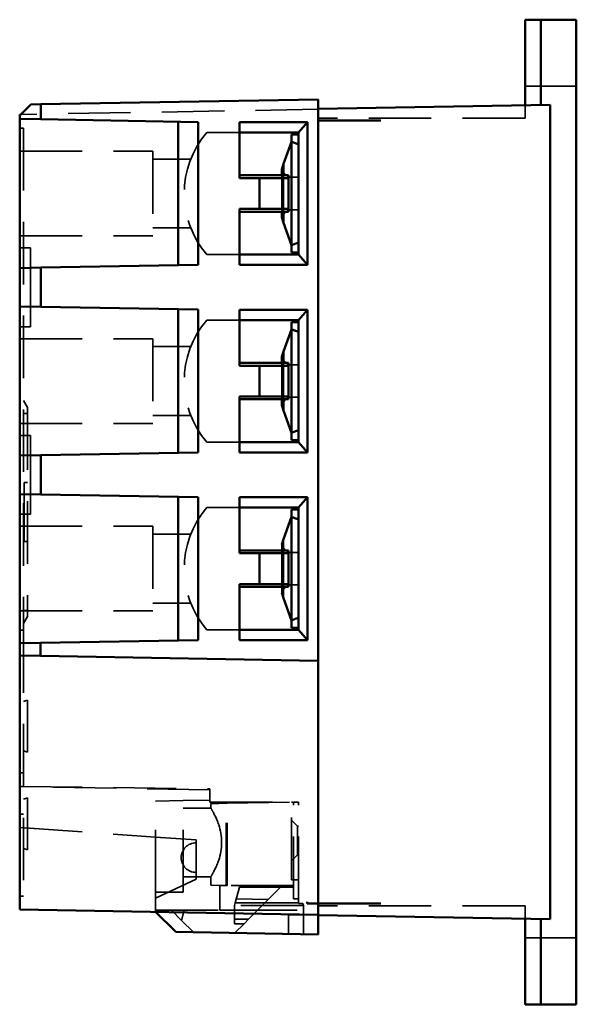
# Model space of a CAD drawing. Header units: millimetres. Extents: x 28 to 394, y 93 to 284.
# Tile 1 of 6: x 28 to 85, y 93 to 193. Entities that reach past the tile are written whole.
import ezdxf

# ---------------------------------------------------------------- set-up
doc = ezdxf.new("R2010")
doc.units = ezdxf.units.MM
doc.linetypes.add('CACHE', pattern=[9.525, 6.35, -3.175])
doc.layers.add('Arêtes cachées(ISO)', color=6, linetype='CACHE', lineweight=35)
doc.layers.add('Arêtes visibles(ISO)', color=7, linetype='Continuous', lineweight=50)

msp = doc.modelspace()

# ---------------------------------------------------------------- linework, layer by layer
at = {"layer": 'Arêtes cachées(ISO)'}
for p, q in [((79.38, 186.47), (84.58, 186.47)), ((58.38, 184.12), (28.18, 183.6)), ((79.38, 184.53), (79.38, 183.22)), ((79.38, 183.22), (58.38, 183.22)), ((28.08, 182.22), (28.48, 182.22)), ((28.48, 182.22), (28.48, 131.22)), ((50.38, 181.77), (47.08, 181.77)), ((28.08, 179.87), (41.58, 179.87)), ((41.58, 179.87), (41.58, 171.27)), ((41.58, 179.07), (45.45, 179.07)), ((55.33, 177.22), (54.68, 177.87)), ((54.68, 177.42), (54.68, 173.72)), ((54.86, 177.42), (54.86, 173.72)), ((55.33, 173.92), (55.33, 177.22)), ((56.38, 177.22), (55.33, 177.22)), ((55.33, 173.92), (54.68, 173.27)), ((56.38, 173.92), (55.33, 173.92)), ((41.58, 172.07), (45.45, 172.07)), ((28.08, 171.27), (41.58, 171.27)), ((28.08, 170.04), (29.18, 170.04)), ((29.18, 170.04), (29.18, 169.04)), ((29.18, 163.04), (29.18, 169.04)), ((50.38, 169.37), (47.08, 169.37)), ((29.18, 163.04), (29.18, 162.04)), ((28.08, 162.04), (29.18, 162.04)), ((50.38, 162.72), (47.08, 162.72)), ((28.08, 160.82), (41.58, 160.82)), ((41.58, 160.82), (41.58, 152.22)), ((41.58, 160.02), (45.45, 160.02)), ((55.33, 158.17), (54.68, 158.82)), ((54.68, 158.37), (54.68, 154.67)), ((54.86, 158.37), (54.86, 154.67)), ((55.33, 154.87), (55.33, 158.17)), ((56.38, 158.17), (55.33, 158.17)), ((55.68, 158.12), (55.68, 158.12)), ((28.48, 154.54), (28.88, 153.84)), ((55.33, 154.87), (54.68, 154.22)), ((56.38, 154.87), (55.33, 154.87)), ((55.68, 154.92), (55.68, 154.92)), ((28.88, 153.22), (28.48, 153.22)), ((28.88, 153.84), (28.88, 132.6)), ((41.58, 153.02), (45.45, 153.02)), ((28.08, 152.22), (41.58, 152.22)), ((28.08, 150.99), (29.18, 150.99)), ((29.18, 150.99), (29.18, 149.99)), ((50.38, 150.32), (47.08, 150.32)), ((29.18, 143.99), (29.18, 149.99)), ((28.55, 140.22), (28.55, 146.22)), ((28.55, 146.22), (28.88, 146.22)), ((29.18, 143.99), (29.18, 142.99)), ((50.38, 143.67), (47.08, 143.67)), ((28.08, 142.99), (29.18, 142.99)), ((28.08, 141.77), (41.58, 141.77)), ((41.58, 141.77), (41.58, 133.17)), ((28.88, 140.22), (28.55, 140.22)), ((41.58, 140.97), (45.45, 140.97)), ((54.86, 140.47), (54.86, 134.48)), ((54.86, 140.47), (54.86, 140.47)), ((54.68, 139.92), (54.68, 135.03)), ((55.33, 139.12), (54.68, 139.77)), ((55.33, 135.82), (55.33, 139.12)), ((56.38, 139.12), (55.33, 139.12)), ((55.68, 139.07), (55.68, 139.07)), ((55.33, 135.82), (54.68, 135.17)), ((56.38, 135.82), (55.33, 135.82)), ((55.68, 135.87), (55.68, 135.87)), ((54.86, 134.48), (54.86, 134.48)), ((28.08, 133.17), (41.58, 133.17)), ((28.88, 133.22), (28.48, 133.22)), ((41.58, 133.97), (45.45, 133.97)), ((28.48, 131.91), (28.88, 132.6)), ((28.48, 131.22), (28.08, 131.22)), ((28.48, 131.22), (28.48, 104.22)), ((50.38, 131.27), (47.08, 131.27)), ((28.48, 123.97), (28.88, 124.12)), ((28.88, 118.83), (28.88, 124.12)), ((28.48, 118.97), (28.88, 118.83)), ((28.48, 116.72), (28.08, 116.72)), ((28.08, 115.34), (47.38, 115.11)), ((28.18, 115.34), (28.08, 115.34)), ((47.38, 115), (28.18, 115.34)), ((47.38, 115.11), (47.38, 113.76)), ((28.48, 114.06), (28.88, 114.21)), ((28.88, 108.92), (28.88, 114.21)), ((41.88, 113.87), (44.68, 113.92)), ((41.88, 104.61), (41.88, 113.87)), ((44.68, 113.92), (47.38, 113.97)), ((44.68, 104.61), (44.68, 113.92)), ((47.48, 113.16), (44.68, 113.16)), ((47.38, 113.76), (55.88, 113.76)), ((48.28, 113.63), (47.48, 113.61)), ((47.48, 113.16), (47.48, 113.61)), ((48.28, 113.63), (49.13, 113.64)), ((49.04, 105.29), (49.04, 113.64)), ((49.13, 113.64), (55.88, 113.76)), ((49.13, 105.3), (49.13, 113.64)), ((55.79, 113.76), (55.68, 113.76)), ((55.68, 105.86), (55.68, 113.76)), ((55.79, 113.76), (55.79, 113.76)), ((55.88, 103.92), (55.88, 113.76)), ((56.38, 113.76), (55.88, 113.76)), ((56.38, 103.92), (56.38, 113.76)), ((28.08, 112.52), (28.48, 112.52)), ((28.08, 111.17), (41.88, 110.21)), ((56.28, 111.31), (55.68, 111.91)), ((56.28, 108.41), (56.28, 111.31)), ((56.38, 111.31), (56.28, 111.31)), ((45.98, 109.92), (41.88, 110.21)), ((28.48, 109.06), (28.88, 108.92)), ((45.98, 105.92), (45.98, 109.92)), ((56.28, 108.41), (55.68, 107.81)), ((56.38, 108.41), (56.28, 108.41)), ((47.48, 106.16), (44.68, 106.16)), ((47.48, 105.31), (47.48, 106.16)), ((45.98, 105.92), (41.88, 104.01)), ((47.48, 105.31), (48.28, 105.3)), ((49.13, 105.28), (48.28, 105.3)), ((55.88, 105.3), (48.38, 105.3)), ((48.38, 105.3), (48.38, 102.77)), ((49.13, 105.28), (49.13, 105.3)), ((55.88, 105.17), (49.13, 105.28)), ((50.38, 105.12), (49.95, 103.52)), ((50.38, 105.12), (50.38, 105.26)), ((55.88, 105.12), (50.38, 105.12)), ((53.3, 103.86), (54.56, 105.12)), ((54.56, 105.12), (54.56, 105.19)), ((54.58, 105.14), (54.56, 105.12)), ((54.58, 105.14), (54.58, 105.19)), ((55.68, 105.86), (56.38, 105.86)), ((28.08, 104.22), (28.48, 104.22)), ((41.88, 102.77), (41.88, 104.61)), ((41.88, 104.61), (44.68, 104.61)), ((49.88, 103.26), (49.95, 103.52)), ((49.88, 103.26), (49.88, 102.77)), ((56.88, 103.26), (49.88, 103.26)), ((49.95, 103.52), (56.38, 103.52)), ((53.3, 103.86), (50.06, 103.92)), ((51.31, 101.87), (53.3, 103.86)), ((55.88, 103.92), (56.38, 103.91)), ((56.38, 103.92), (55.88, 103.92)), ((56.38, 103.91), (56.38, 103.92)), ((56.38, 103.91), (56.38, 103.52)), ((56.38, 103.52), (56.38, 103.47)), ((56.38, 103.47), (56.82, 103.47)), ((56.82, 103.47), (56.88, 103.26)), ((56.88, 103.26), (56.88, 100.35)), ((79.38, 103.22), (58.38, 103.22)), ((79.38, 103.22), (79.38, 101.92)), ((41.88, 102.61), (41.88, 102.77)), ((41.88, 102.77), (48.38, 102.77)), ((43.48, 102.77), (44.52, 101.73)), ((44.52, 101.73), (44.78, 102.77)), ((49.88, 102.77), (48.38, 102.77)), ((49.88, 102.77), (56.88, 102.77)), ((49.88, 102.77), (49.88, 101.38)), ((55.38, 102.32), (55.38, 100.38)), ((56.88, 102.32), (55.38, 102.32)), ((45.71, 100.54), (44.52, 101.73)), ((51.31, 101.87), (49.88, 101.87)), ((49.88, 101.38), (50.85, 101.41)), ((50.85, 101.41), (49.91, 100.47)), ((50.85, 101.41), (51.31, 101.87)), ((84.58, 99.97), (79.38, 99.97))]:
    msp.add_line(p, q, dxfattribs=at)
at = {"layer": 'Arêtes cachées(ISO)', "flags": 128}
for points in [[(48.28, 111.47), (48.24, 111.59), (48.19, 111.72), (48.15, 111.83), (48.1, 111.95), (48.05, 112.05), (48.01, 112.16), (47.96, 112.25), (47.92, 112.35), (47.87, 112.44), (47.83, 112.53), (47.78, 112.61), (47.74, 112.69), (47.7, 112.77), (47.67, 112.83), (47.63, 112.9), (47.6, 112.95), (47.57, 113), (47.55, 113.04), (47.53, 113.08), (47.51, 113.11), (47.5, 113.13), (47.49, 113.15), (47.48, 113.16), (47.48, 113.16)], [(48.28, 111.47), (48.24, 111.59), (48.19, 111.72), (48.15, 111.83), (48.1, 111.95), (48.05, 112.05), (48.01, 112.16), (47.96, 112.25), (47.92, 112.35), (47.87, 112.44), (47.83, 112.53), (47.78, 112.61), (47.74, 112.69), (47.7, 112.77), (47.67, 112.83), (47.63, 112.9), (47.6, 112.95), (47.57, 113), (47.55, 113.04), (47.53, 113.08), (47.51, 113.11), (47.5, 113.13), (47.49, 113.15), (47.48, 113.16), (47.48, 113.16)], [(48.28, 111.47), (48.24, 111.59), (48.19, 111.72), (48.15, 111.83), (48.1, 111.95), (48.05, 112.05), (48.01, 112.16), (47.96, 112.25), (47.92, 112.35), (47.87, 112.44), (47.83, 112.53), (47.78, 112.61), (47.74, 112.69), (47.7, 112.77), (47.67, 112.83), (47.63, 112.9), (47.6, 112.95), (47.57, 113), (47.55, 113.04), (47.53, 113.08), (47.51, 113.11), (47.5, 113.13), (47.49, 113.15), (47.48, 113.16), (47.48, 113.16)], [(47.48, 106.16), (47.48, 106.17), (47.49, 106.18), (47.5, 106.19), (47.51, 106.22), (47.53, 106.25), (47.55, 106.28), (47.57, 106.33), (47.6, 106.38), (47.63, 106.43), (47.67, 106.49), (47.7, 106.56), (47.74, 106.63), (47.78, 106.71), (47.83, 106.8), (47.87, 106.88), (47.92, 106.98), (47.96, 107.07), (48.01, 107.17), (48.05, 107.27), (48.1, 107.38), (48.15, 107.49), (48.19, 107.61), (48.24, 107.73), (48.28, 107.86)]]:
    msp.add_lwpolyline(points, dxfattribs=at)
at = {"layer": 'Arêtes cachées(ISO)'}
for centre, radius, start, end in [((54.28, 175.57), 9.5, 139.2597, 220.7403), ((54.28, 156.52), 9.5, 139.2597, 220.7403), ((54.28, 137.47), 9.5, 139.2597, 220.7403), ((45.98, 108.12), 1.5, 90, 270)]:
    msp.add_arc(centre, radius, start, end, dxfattribs=at)
msp.add_ellipse((46.55, 109.66), major_axis=(0, 3.5), ratio=0.57735, start_param=4.171289, end_param=5.253489, dxfattribs=at)
at = {"layer": 'Arêtes visibles(ISO)'}
for p, q in [((79.38, 184.53), (79.38, 193.22)), ((80.98, 193.22), (79.38, 193.22)), ((84.58, 193.22), (80.98, 193.22)), ((80.98, 184.56), (80.98, 193.22)), ((84.58, 193.22), (84.58, 93.22)), ((58.38, 185.12), (30.22, 184.63)), ((58.38, 128.12), (58.38, 185.12)), ((29.2, 184.61), (28.08, 183.5)), ((29.2, 184.61), (30.22, 184.63)), ((30.22, 184.63), (30.22, 183.11)), ((81.93, 184.57), (58.38, 184.16)), ((81.93, 184.57), (81.93, 183.27)), ((28.08, 183.59), (28.18, 183.6)), ((28.08, 183.5), (28.08, 183.59)), ((28.08, 183.5), (28.08, 183.15)), ((28.18, 183.14), (28.08, 183.15)), ((28.08, 168), (28.08, 183.15)), ((28.18, 183.14), (30.22, 183.11)), ((30.22, 183.11), (46.21, 182.83)), ((81.93, 183.27), (81.93, 103.17)), ((44.18, 182.87), (44.18, 168.28)), ((46.21, 182.83), (46.21, 168.32)), ((50.38, 177.13), (50.38, 182.82)), ((50.38, 182.82), (57.28, 182.82)), ((57.28, 182.82), (56.38, 181.77)), ((57.28, 182.82), (57.28, 168.32)), ((64.73, 182.97), (58.38, 182.97)), ((50.38, 181.77), (56.38, 181.77)), ((55.68, 181.57), (55.68, 180.82)), ((55.68, 181.57), (56.38, 181.57)), ((56.38, 181.77), (56.38, 169.37)), ((54.86, 178.57), (55.68, 180.82)), ((55.68, 180.82), (55.68, 177.17)), ((54.68, 178.02), (54.86, 178.57)), ((54.68, 178.02), (54.68, 177.42)), ((54.86, 178.57), (54.86, 177.42)), ((55.38, 177.42), (50.38, 177.42)), ((52.43, 177.13), (50.38, 177.13)), ((55.38, 177.13), (52.43, 177.13)), ((52.43, 174.01), (52.43, 177.13)), ((55.38, 177.13), (55.38, 177.42)), ((55.38, 174.01), (55.38, 177.13)), ((55.68, 177.17), (55.68, 173.97)), ((50.38, 174.01), (52.43, 174.01)), ((50.38, 168.32), (50.38, 174.01)), ((52.43, 174.01), (55.38, 174.01)), ((55.38, 173.72), (55.38, 174.01)), ((50.38, 173.72), (55.38, 173.72)), ((54.68, 173.72), (54.68, 173.13)), ((54.68, 173.13), (54.86, 172.58)), ((54.86, 173.72), (54.86, 172.58)), ((55.68, 173.97), (55.68, 170.32)), ((54.86, 172.58), (55.68, 170.32)), ((55.68, 170.32), (55.68, 169.57)), ((56.38, 169.37), (50.38, 169.37)), ((56.38, 169.57), (55.68, 169.57)), ((56.38, 169.37), (57.28, 168.32)), ((28.18, 168), (28.08, 168)), ((28.08, 168), (28.08, 164.1)), ((30.22, 168.04), (28.18, 168)), ((46.21, 168.32), (30.22, 168.04)), ((30.22, 168.04), (30.22, 164.06)), ((57.28, 168.32), (50.38, 168.32)), ((28.18, 164.09), (28.08, 164.1)), ((28.08, 148.95), (28.08, 164.1)), ((28.18, 164.09), (30.22, 164.06)), ((30.22, 164.06), (46.21, 163.78)), ((44.18, 163.82), (44.18, 149.23)), ((46.21, 163.78), (46.21, 149.27)), ((50.38, 158.08), (50.38, 163.77)), ((50.38, 163.77), (57.28, 163.77)), ((57.28, 163.77), (56.38, 162.72)), ((57.28, 163.77), (57.28, 149.27)), ((50.38, 162.72), (56.38, 162.72)), ((55.68, 162.52), (55.68, 161.77)), ((55.68, 162.52), (56.38, 162.52)), ((56.38, 162.72), (56.38, 150.32)), ((54.86, 159.52), (55.68, 161.77)), ((55.68, 161.77), (55.68, 158.12)), ((54.68, 158.97), (54.86, 159.52)), ((54.86, 159.52), (54.86, 158.37)), ((55.38, 158.37), (50.38, 158.37)), ((52.43, 158.08), (50.38, 158.08)), ((55.38, 158.08), (52.43, 158.08)), ((52.43, 154.96), (52.43, 158.08)), ((54.68, 158.97), (54.68, 158.37)), ((55.38, 158.08), (55.38, 158.37)), ((55.38, 154.96), (55.38, 158.08)), ((55.68, 158.12), (55.68, 154.92)), ((55.68, 158.12), (55.68, 158.12)), ((50.38, 154.96), (52.43, 154.96)), ((50.38, 149.27), (50.38, 154.96)), ((50.38, 154.67), (55.38, 154.67)), ((52.43, 154.96), (55.38, 154.96)), ((54.68, 154.67), (54.68, 154.08)), ((54.68, 154.08), (54.86, 153.53)), ((54.86, 154.67), (54.86, 153.53)), ((55.38, 154.67), (55.38, 154.96)), ((55.68, 154.92), (55.68, 154.92)), ((55.68, 154.92), (55.68, 151.27)), ((54.86, 153.53), (55.68, 151.27)), ((55.68, 151.27), (55.68, 150.52)), ((56.38, 150.32), (50.38, 150.32)), ((56.38, 150.52), (55.68, 150.52)), ((56.38, 150.32), (57.28, 149.27)), ((46.21, 149.27), (30.22, 148.99)), ((57.28, 149.27), (50.38, 149.27)), ((28.18, 148.95), (28.08, 148.95)), ((28.08, 148.95), (28.08, 145.05)), ((30.22, 148.99), (28.18, 148.95)), ((30.22, 148.99), (30.22, 145.01)), ((28.18, 145.04), (28.08, 145.05)), ((28.08, 129.9), (28.08, 145.05)), ((28.18, 145.04), (30.22, 145.01)), ((30.22, 145.01), (46.21, 144.73)), ((44.18, 144.77), (44.18, 130.18)), ((46.21, 144.73), (46.21, 130.22)), ((50.38, 139.03), (50.38, 144.72)), ((50.38, 144.72), (57.28, 144.72)), ((57.28, 144.72), (56.38, 143.67)), ((57.28, 144.72), (57.28, 130.22)), ((50.38, 143.67), (56.38, 143.67)), ((55.68, 143.47), (55.68, 142.72)), ((55.68, 143.47), (56.38, 143.47)), ((56.38, 143.67), (56.38, 131.27)), ((54.86, 140.47), (55.68, 142.72)), ((55.68, 142.72), (55.68, 139.07)), ((54.68, 139.92), (54.86, 140.47)), ((55.38, 139.32), (50.38, 139.32)), ((52.43, 139.03), (50.38, 139.03)), ((55.38, 139.03), (52.43, 139.03)), ((52.43, 135.91), (52.43, 139.03)), ((55.38, 139.03), (55.38, 139.32)), ((55.38, 135.91), (55.38, 139.03)), ((55.68, 139.07), (55.68, 135.87)), ((55.68, 139.07), (55.68, 139.07)), ((55.68, 139.07), (55.68, 139.07)), ((50.38, 135.91), (52.43, 135.91)), ((50.38, 130.22), (50.38, 135.91)), ((50.38, 135.62), (55.38, 135.62)), ((52.43, 135.91), (55.38, 135.91)), ((54.68, 135.03), (54.86, 134.48)), ((55.38, 135.62), (55.38, 135.91)), ((55.68, 135.87), (55.68, 135.87)), ((55.68, 135.87), (55.68, 135.87)), ((55.68, 135.87), (55.68, 132.22)), ((54.86, 134.48), (55.68, 132.22)), ((55.68, 132.22), (55.68, 131.47)), ((56.38, 131.27), (50.38, 131.27)), ((56.38, 131.47), (55.68, 131.47)), ((56.38, 131.27), (57.28, 130.22)), ((46.21, 130.22), (30.18, 129.94)), ((57.28, 130.22), (50.38, 130.22)), ((28.18, 129.9), (28.08, 129.9)), ((28.08, 129.9), (28.08, 128.65)), ((30.18, 129.94), (28.18, 129.9)), ((30.18, 129.94), (30.18, 128.62)), ((28.18, 128.65), (28.08, 128.65)), ((28.08, 104.15), (28.08, 128.65)), ((30.18, 128.62), (28.18, 128.65)), ((58.38, 128.12), (30.18, 128.62)), ((58.38, 128.12), (58.38, 103.47)), ((28.08, 104.15), (28.08, 102.85)), ((57.26, 103.64), (57.26, 103.47)), ((57.26, 103.47), (58.38, 103.47)), ((57.26, 103.47), (57.26, 103.47)), ((58.38, 103.47), (64.73, 103.47)), ((58.38, 102.28), (58.38, 103.47)), ((81.93, 103.17), (81.93, 101.87)), ((28.08, 102.85), (58.38, 102.32)), ((41.88, 102.61), (43.92, 100.58)), ((58.38, 102.28), (58.38, 100.32)), ((58.38, 102.28), (81.93, 101.87)), ((79.38, 93.22), (79.38, 101.92)), ((80.98, 93.22), (80.98, 101.89)), ((58.38, 100.32), (43.92, 100.58)), ((79.38, 93.22), (80.98, 93.22)), ((80.98, 93.22), (84.58, 93.22))]:
    msp.add_line(p, q, dxfattribs=at)
at = {"layer": 'Arêtes visibles(ISO)', "flags": 128}
for points in [[(56.38, 180.56), (56.35, 180.57), (56.32, 180.58), (56.3, 180.59), (56.27, 180.6), (56.24, 180.62), (56.21, 180.63), (56.18, 180.64), (56.15, 180.65), (56.12, 180.66), (56.09, 180.67), (56.06, 180.68), (56.04, 180.69), (56.01, 180.7), (55.98, 180.71), (55.95, 180.72), (55.92, 180.73), (55.89, 180.75), (55.86, 180.76), (55.83, 180.77), (55.8, 180.78), (55.77, 180.79), (55.74, 180.8), (55.71, 180.81), (55.68, 180.82)], [(55.68, 170.32), (55.71, 170.33), (55.74, 170.35), (55.77, 170.36), (55.8, 170.37), (55.83, 170.38), (55.86, 170.39), (55.89, 170.4), (55.92, 170.41), (55.95, 170.42), (55.98, 170.43), (56.01, 170.44), (56.04, 170.46), (56.06, 170.47), (56.09, 170.48), (56.12, 170.49), (56.15, 170.5), (56.18, 170.51), (56.21, 170.52), (56.24, 170.53), (56.27, 170.54), (56.3, 170.55), (56.32, 170.56), (56.35, 170.57), (56.38, 170.59)], [(56.38, 161.51), (56.35, 161.52), (56.32, 161.53), (56.3, 161.54), (56.27, 161.55), (56.24, 161.57), (56.21, 161.58), (56.18, 161.59), (56.15, 161.6), (56.12, 161.61), (56.09, 161.62), (56.06, 161.63), (56.04, 161.64), (56.01, 161.65), (55.98, 161.66), (55.95, 161.67), (55.92, 161.68), (55.89, 161.7), (55.86, 161.71), (55.83, 161.72), (55.8, 161.73), (55.77, 161.74), (55.74, 161.75), (55.71, 161.76), (55.68, 161.77)], [(55.68, 151.27), (55.71, 151.28), (55.74, 151.3), (55.77, 151.31), (55.8, 151.32), (55.83, 151.33), (55.86, 151.34), (55.89, 151.35), (55.92, 151.36), (55.95, 151.37), (55.98, 151.38), (56.01, 151.39), (56.04, 151.41), (56.06, 151.42), (56.09, 151.43), (56.12, 151.44), (56.15, 151.45), (56.18, 151.46), (56.21, 151.47), (56.24, 151.48), (56.27, 151.49), (56.3, 151.5), (56.32, 151.51), (56.35, 151.52), (56.38, 151.54)], [(56.38, 142.46), (56.35, 142.47), (56.32, 142.48), (56.3, 142.49), (56.27, 142.5), (56.24, 142.52), (56.21, 142.53), (56.18, 142.54), (56.15, 142.55), (56.12, 142.56), (56.09, 142.57), (56.06, 142.58), (56.04, 142.59), (56.01, 142.6), (55.98, 142.61), (55.95, 142.62), (55.92, 142.63), (55.89, 142.65), (55.86, 142.66), (55.83, 142.67), (55.8, 142.68), (55.77, 142.69), (55.74, 142.7), (55.71, 142.71), (55.68, 142.72)], [(55.68, 132.22), (55.71, 132.23), (55.74, 132.25), (55.77, 132.26), (55.8, 132.27), (55.83, 132.28), (55.86, 132.29), (55.89, 132.3), (55.92, 132.31), (55.95, 132.32), (55.98, 132.33), (56.01, 132.34), (56.04, 132.36), (56.06, 132.37), (56.09, 132.38), (56.12, 132.39), (56.15, 132.4), (56.18, 132.41), (56.21, 132.42), (56.24, 132.43), (56.27, 132.44), (56.3, 132.45), (56.32, 132.46), (56.35, 132.47), (56.38, 132.49)]]:
    msp.add_lwpolyline(points, dxfattribs=at)
at = {"layer": 'Arêtes visibles(ISO)'}
msp.add_ellipse((56.51, 103.66), major_axis=(-0.01, 1.3), ratio=0.583129, start_param=4.565839, end_param=4.696502, dxfattribs=at)

doc.saveas('drawing.dxf')
